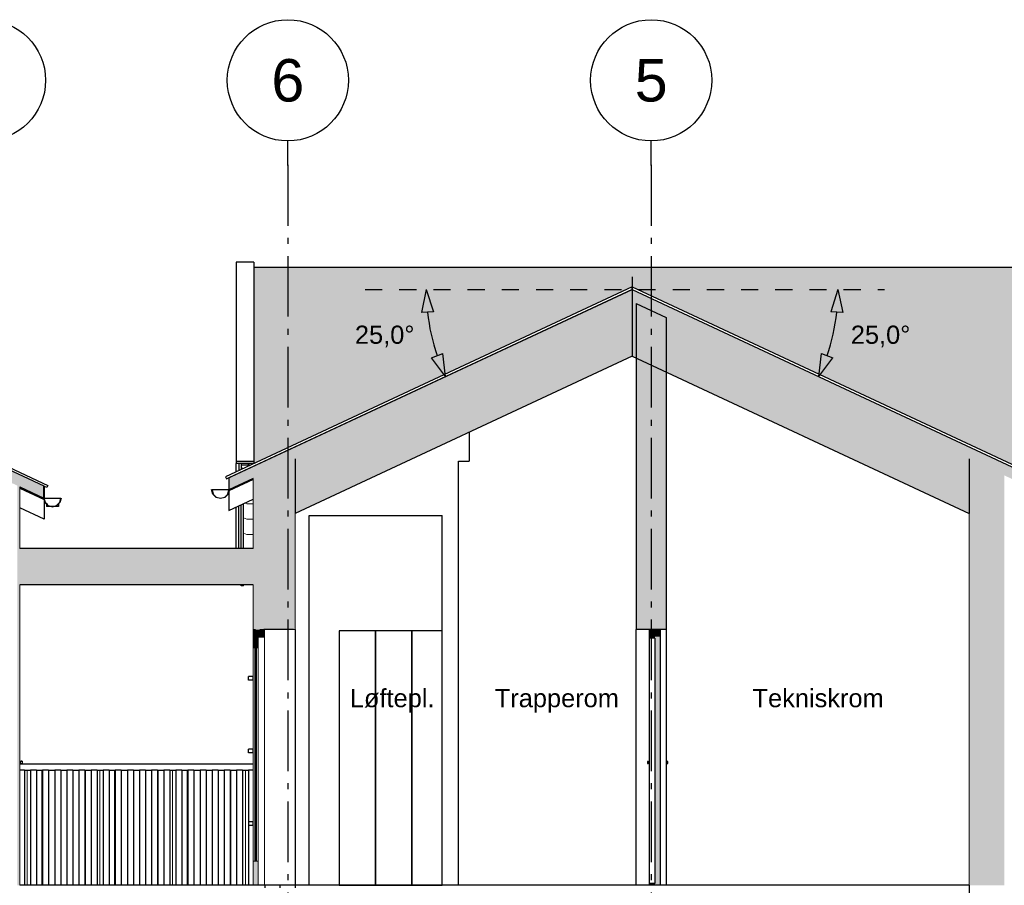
# Model space of a CAD drawing. Header units: millimetres. Extents: x 71327 to 340371, y 150071 to 223334.
# Tile 31 of 36: x 313847 to 321977, y 204534 to 211676. Entities that reach past the tile are written whole.
import ezdxf
from ezdxf.enums import TextEntityAlignment as Align

# ---------------------------------------------------------------- set-up
doc = ezdxf.new("R2010")
doc.units = ezdxf.units.MM
doc.header["$LTSCALE"] = 0.5
doc.header["$MEASUREMENT"] = 0
for name, pattern in [('Akselinje', [1500, 1000, -200, 100, -200]), ('PLINE', [0]), ('Små Stiplet', [564.444444, 282.222222, -282.222222])]:
    doc.linetypes.add(name, pattern=pattern)
for name, color, linetype in [('23-- Yttervegger (Skravur)(Nye konstruksjoner)', 7, 'Continuous'), ('23-- Yttervegger(Nye konstruksjoner)', 7, 'Continuous'), ('231- Bærende yttervegger(Nye konstruksjoner)', 7, 'Continuous'), ('24-- Innervegger (Skravur)(Nye konstruksjoner)', 7, 'Continuous'), ('24-- Innervegger(Nye konstruksjoner)', 7, 'Continuous'), ('244- Vinduer_ dører_ foldevegger(Nye konstruksjoner)', 7, 'Continuous'), ('25-- Dekker(Nye konstruksjoner)', 7, 'Continuous'), ('251- Frittbærende dekker (Skravur)(Nye konstruksjoner)', 7, 'Continuous'), ('251- Frittbærende dekker(Nye konstruksjoner)', 7, 'Continuous'), ('26-- Yttertak (Skravur)(Nye konstruksjoner)', 7, 'Continuous'), ('26-- Yttertak(Nye konstruksjoner)', 7, 'Continuous'), ('265- Gesimser_ takrenner og nedløp(Nye konstruksjoner)', 7, 'Continuous'), ('315- Utstyr for sanitærinstallasjoner(Nye konstruksjoner)', 7, 'Continuous'), ('621- Heiser(Nye konstruksjoner)', 7, 'Continuous'), ('822- Modullinjer(Nye konstruksjoner)', 7, 'Continuous'), ('838- Annen tekst(Nye konstruksjoner)', 7, 'Continuous'), ('842-M___1_50 Målsetting bygning(Nye konstruksjoner)', 7, 'Continuous')]:
    doc.layers.add(name, color=color, linetype=linetype)
for name, color, linetype, lineweight in [('234- Vinduer_ dører_ porter(Nye konstruksjoner)', 7, 'Continuous', 0), ('235- Utvendig kledning og overflate(Nye konstruksjoner)', 7, 'Continuous', 0), ('236- Innvendig kledning og overflate(Nye konstruksjoner)', 7, 'Continuous', 0), ('262- Taktekking(Nye konstruksjoner)', 7, 'Continuous', 0)]:
    doc.layers.add(name, color=color, linetype=linetype, lineweight=lineweight)
doc.styles.add('GENERATED_STYLE_1', font='arial.ttf')
doc.styles.add('GENERATED_STYLE_2', font='arial.ttf')
doc.dimstyles.new('GENERATED_STYLE__4', dxfattribs={"dimtxt": 150, "dimasz": 183.574879, "dimexe": 0.18, "dimexo": 40, "dimgap": 0, "dimtad": 1, "dimtih": 1, "dimtoh": 1, "dimdec": 0, "dimzin": 0, "dimdsep": 46, "dimtxsty": 'GENERATED_STYLE_1', "dimblk": 'ARROWHEAD_5', "dimblk1": 'ARROWHEAD_5', "dimblk2": 'ARROWHEAD_5', "dimcen": 0.09, "dimclrd": 256, "dimclre": 256, "dimclrt": 256, "dimadec": 1, "dimazin": 0, "dimtfac": 1, "dimtdec": 4, "dimtmove": 0, "dimatfit": 3, "dimfxl": 1, "dimtolj": 1, "dimtzin": 0, "dimarcsym": 0})

# ---------------------------------------------------------------- blocks, each defined once
blk = doc.blocks.new('*X200', base_point=(150667.5, 123334))
at = {"layer": '235- Utvendig kledning og overflate(Nye konstruksjoner)', "linetype": 'PLINE'}
for p, q in [((314630, 205484), (314630, 204534)), ((314630, 204534), (314630, 205484))]:
    blk.add_line(p, q, dxfattribs=at)
blk = doc.blocks.new('*X201', base_point=(150667.5, 123334))
at = {"layer": '235- Utvendig kledning og overflate(Nye konstruksjoner)', "linetype": 'PLINE'}
for p, q in [((314510, 205484), (314510, 204534)), ((314510, 204534), (314510, 205484))]:
    blk.add_line(p, q, dxfattribs=at)
blk = doc.blocks.new('*X202', base_point=(150667.5, 123334))
at = {"layer": '235- Utvendig kledning og overflate(Nye konstruksjoner)', "linetype": 'PLINE'}
for p, q in [((314390, 205484), (314390, 204534)), ((314390, 204534), (314390, 205484))]:
    blk.add_line(p, q, dxfattribs=at)
blk = doc.blocks.new('*X206', base_point=(150667.5, 123334))
at = {"layer": '235- Utvendig kledning og overflate(Nye konstruksjoner)', "linetype": 'PLINE'}
for p, q in [((314029.9, 205484), (314029.9, 204534)), ((314029.9, 204534), (314029.9, 205484))]:
    blk.add_line(p, q, dxfattribs=at)
blk = doc.blocks.new('*X207', base_point=(150667.5, 123334))
at = {"layer": '235- Utvendig kledning og overflate(Nye konstruksjoner)', "linetype": 'PLINE'}
for p, q in [((313909.8, 205484), (313909.8, 204534)), ((313909.8, 204534), (313909.8, 205484))]:
    blk.add_line(p, q, dxfattribs=at)
blk = doc.blocks.new('*X211', base_point=(150667.5, 123334))
at = {"layer": '235- Utvendig kledning og overflate(Nye konstruksjoner)', "linetype": 'PLINE'}
for p, q in [((315230.2, 205484), (315230.2, 204534)), ((315230.2, 204534), (315230.2, 205484))]:
    blk.add_line(p, q, dxfattribs=at)
blk = doc.blocks.new('*X212', base_point=(150667.5, 123334))
at = {"layer": '235- Utvendig kledning og overflate(Nye konstruksjoner)', "linetype": 'PLINE'}
for p, q in [((315110.1, 205484), (315110.1, 204534)), ((315110.1, 204534), (315110.1, 205484))]:
    blk.add_line(p, q, dxfattribs=at)
blk = doc.blocks.new('*X213', base_point=(150667.5, 123334))
at = {"layer": '235- Utvendig kledning og overflate(Nye konstruksjoner)', "linetype": 'PLINE'}
for p, q in [((314990.1, 205484), (314990.1, 204534)), ((314990.1, 204534), (314990.1, 205484))]:
    blk.add_line(p, q, dxfattribs=at)
blk = doc.blocks.new('*X216', base_point=(150667.5, 123334))
at = {"layer": '235- Utvendig kledning og overflate(Nye konstruksjoner)', "linetype": 'PLINE'}
for p, q in [((315710.3, 205484), (315710.3, 204534)), ((315710.3, 204534), (315710.3, 205484))]:
    blk.add_line(p, q, dxfattribs=at)
blk = doc.blocks.new('*X217', base_point=(150667.5, 123334))
at = {"layer": '235- Utvendig kledning og overflate(Nye konstruksjoner)', "linetype": 'PLINE'}
for p, q in [((315590.3, 205484), (315590.3, 204534)), ((315590.3, 204534), (315590.3, 205484))]:
    blk.add_line(p, q, dxfattribs=at)
blk = doc.blocks.new('Standard grid marker[7]_2', base_point=(313561.2, 210675.8))
at = {"layer": '822- Modullinjer(Nye konstruksjoner)', "linetype": 'PLINE'}
blk.add_circle((313561.2, 211175.8), 500, dxfattribs=at)
at = {"layer": '822- Modullinjer(Nye konstruksjoner)', "style": 'GENERATED_STYLE_2'}
for tag, p in [('AC_MarkerText_1_0', (313561.2, 211350.8)), ('AC_MarkerText_1_1', (313561.2, 193827))]:
    blk.add_attdef(tag, text='', height=350, rotation=360, dxfattribs=at).set_placement(p, align=Align.TOP_CENTER)
blk = doc.blocks.new('Standard grid marker[8]_2', base_point=(316061.2, 210675.8))
at = {"layer": '822- Modullinjer(Nye konstruksjoner)', "linetype": 'Akselinje'}
for q in [(316061.2, 210675.8), (316061.2, 194352)]:
    blk.add_line((316061.2, 210475.8), q, dxfattribs=at)
at = {"layer": '822- Modullinjer(Nye konstruksjoner)', "linetype": 'PLINE'}
blk.add_circle((316061.2, 211175.8), 500, dxfattribs=at)
at = {"layer": '822- Modullinjer(Nye konstruksjoner)', "linetype": 'Akselinje'}
blk.add_point((316061.2, 210475.8), dxfattribs=at)
blk.add_point((316061.2, 210475.8), dxfattribs=at)
at = {"layer": '822- Modullinjer(Nye konstruksjoner)', "style": 'GENERATED_STYLE_2'}
for tag, p in [('AC_MarkerText_1_0', (316061.2, 211350.8)), ('AC_MarkerText_1_1', (316061.2, 193827))]:
    blk.add_attdef(tag, text='', height=350, rotation=360, dxfattribs=at).set_placement(p, align=Align.TOP_CENTER)
blk = doc.blocks.new('Standard grid marker[9]_2', base_point=(319061.2, 210675.8))
at = {"layer": '822- Modullinjer(Nye konstruksjoner)', "linetype": 'Akselinje'}
for q in [(319061.2, 210675.8), (319061.2, 194352)]:
    blk.add_line((319061.2, 210475.8), q, dxfattribs=at)
at = {"layer": '822- Modullinjer(Nye konstruksjoner)', "linetype": 'PLINE'}
blk.add_circle((319061.2, 211175.8), 500, dxfattribs=at)
at = {"layer": '822- Modullinjer(Nye konstruksjoner)', "linetype": 'Akselinje'}
blk.add_point((319061.2, 210475.8), dxfattribs=at)
blk.add_point((319061.2, 210475.8), dxfattribs=at)
at = {"layer": '822- Modullinjer(Nye konstruksjoner)', "style": 'GENERATED_STYLE_2'}
for tag, p in [('AC_MarkerText_1_0', (319061.2, 211350.8)), ('AC_MarkerText_1_1', (319061.2, 193827))]:
    blk.add_attdef(tag, text='', height=350, rotation=360, dxfattribs=at).set_placement(p, align=Align.TOP_CENTER)
blk = doc.blocks.new('*D267', base_point=(150667.5, 123334))
at = {"layer": '842-M___1_50 Målsetting bygning(Nye konstruksjoner)', "linetype": 'Continuous'}
for points in [[(317203.9, 209449.1), (317164.2, 209260.1), (317264, 209265.6)], [(317363.1, 208730.8), (317340.1, 208922.6), (317247.3, 208885.4)]]:
    blk.add_hatch(color=256, dxfattribs=at).paths.add_polyline_path(points)
at = {"layer": '842-M___1_50 Målsetting bygning(Nye konstruksjoner)', "linetype": 'PLINE'}
for p, q in [((317203.9, 209449.1), (317164.2, 209260.1)), ((317203.9, 209449.1), (317264, 209265.6)), ((317264, 209265.6), (317164.2, 209260.1)), ((317247.3, 208885.4), (317340.1, 208922.6)), ((317363.1, 208730.8), (317247.3, 208885.4)), ((317363.1, 208730.8), (317340.1, 208922.6))]:
    blk.add_line(p, q, dxfattribs=at)
blk.add_arc((318903.7, 209449.1), 1699.8, 186.29229, 198.70566, dxfattribs=at)
at = {"layer": '842-M___1_50 Målsetting bygning(Nye konstruksjoner)', "insert": (316615.1, 208973.8), "char_height": 150, "attachment_point": 7, "style": 'GENERATED_STYLE_1'}
blk.add_mtext('\\A1;{\\pql;\\fArial|b0|i0|c0|p0;\\W1.000000;25,0°}', dxfattribs=at)
blk = doc.blocks.new('ARROWHEAD_5')
at = {"linetype": 'Continuous'}
blk.add_hatch(color=256, dxfattribs=at).paths.add_polyline_path([(-1, 0.2679), (0, 0), (-1, -0.2679)])
blk.add_line((0, 0), (-1, 0), dxfattribs=at)
blk = doc.blocks.new('*D268', base_point=(150667.5, 123334))
at = {"layer": '842-M___1_50 Målsetting bygning(Nye konstruksjoner)', "linetype": 'Continuous'}
for points in [[(320603.4, 209449.1), (320543.2, 209265.5), (320643, 209260.1)], [(320444.1, 208730.8), (320560, 208885.4), (320467.2, 208922.6)]]:
    blk.add_hatch(color=256, dxfattribs=at).paths.add_polyline_path(points)
at = {"layer": '842-M___1_50 Målsetting bygning(Nye konstruksjoner)', "linetype": 'PLINE'}
for p, q in [((320603.4, 209449.1), (320543.2, 209265.5)), ((320603.4, 209449.1), (320643, 209260.1)), ((320643, 209260.1), (320543.2, 209265.5)), ((320444.1, 208730.8), (320467.2, 208922.6)), ((320444.1, 208730.8), (320560, 208885.4)), ((320467.2, 208922.6), (320560, 208885.4))]:
    blk.add_line(p, q, dxfattribs=at)
blk.add_arc((318903.7, 209449.1), 1699.7, 341.29391, 353.70671, dxfattribs=at)
at = {"layer": '842-M___1_50 Målsetting bygning(Nye konstruksjoner)', "insert": (320709.5, 208973.8), "char_height": 150, "attachment_point": 7, "style": 'GENERATED_STYLE_1'}
blk.add_mtext('\\A1;{\\pql;\\fArial|b0|i0|c0|p0;\\W1.000000;25,0°}', dxfattribs=at)

msp = doc.modelspace()

# ---------------------------------------------------------------- hatches: boundary and pattern name
at = {"layer": '23-- Yttervegger (Skravur)(Nye konstruksjoner)', "linetype": 'Continuous'}
for points in [[(316060.2, 206644), (316108.2, 206644), (316108.2, 208045.5), (316060.2, 208023.2)], [(316121.2, 208051.6), (316108.2, 208045.5), (316108.2, 206644), (316121.2, 206644)], [(321686.2, 208051.6), (321686.2, 204534), (321699.2, 204534), (321699.2, 208045.6)], [(321699.2, 208045.6), (321699.2, 204534), (321747.2, 204534), (321747.2, 208023.2)], [(315862.2, 206644), (316060.2, 206644), (316060.2, 208023.2), (315862.2, 207930.8)], [(321747.2, 208023.2), (321747.2, 204534), (321945.2, 204534), (321945.2, 207930.9)], [(315775.2, 207890.3), (315775.2, 206644), (315794.2, 206644), (315794.2, 207899.1)], [(315794.2, 206644), (315830.2, 206644), (315830.2, 207915.9), (315794.2, 207899.1)], [(315830.2, 206644), (315853.2, 206644), (315853.2, 207926.6), (315830.2, 207915.9)], [(315853.2, 206644), (315862.2, 206644), (315862.2, 207930.8), (315853.2, 207926.6)], [(321945.2, 207930.9), (321945.2, 204534), (321954.2, 204534), (321954.2, 207926.7)], [(321954.2, 207926.7), (321954.2, 204534), (321977.2, 204534), (321977.2, 207915.9)], [(313847.2, 207822.6), (313828.2, 207831.5), (313828.2, 204534), (313847.2, 204534)], [(315775.2, 206644), (315775.2, 206593), (315815.2, 206593), (315815.2, 206581), (315867.2, 206581), (315867.2, 206644)], [(315775.2, 206593), (315775.2, 206493), (315815.2, 206493), (315815.2, 206593)], [(315775.2, 204534), (315815.2, 204534), (315815.2, 204734), (315775.2, 204734)]]:
    msp.add_hatch(color=256, dxfattribs=at).paths.add_polyline_path(points)
at = {"layer": '24-- Innervegger (Skravur)(Nye konstruksjoner)', "linetype": 'Continuous'}
for points in [[(319186.2, 206644), (319186.2, 209217.4), (318936.2, 209334), (318936.2, 206644)], [(319136.2, 206644), (319044.2, 206644), (319044.2, 206574), (319092.2, 206574), (319092.2, 206586), (319136.2, 206586)], [(319136.2, 204534), (319136.2, 206586), (319092.2, 206586), (319092.2, 204534)], [(319044.2, 204534), (319092.2, 204534), (319092.2, 204548), (319044.2, 204548)]]:
    msp.add_hatch(color=256, dxfattribs=at).paths.add_polyline_path(points)
at = {"layer": '251- Frittbærende dekker (Skravur)(Nye konstruksjoner)', "linetype": 'Continuous'}
msp.add_hatch(color=256, dxfattribs=at).paths.add_polyline_path([(313847.2, 207014), (315775.2, 207014), (315775.2, 207314), (313847.2, 207314)])
at = {"layer": '26-- Yttertak (Skravur)(Nye konstruksjoner)', "linetype": 'Continuous'}
for points in [[(310601.2, 209336.3), (314047.2, 207729.4), (314047.2, 207829.4), (310601.2, 209436.3)], [(315575.2, 207897), (315575.2, 207797), (318903.7, 209349.1), (318903.7, 209449.1)], [(318903.7, 209449.1), (318903.7, 209349.1), (322232.2, 207797), (322232.2, 207897)], [(318903.7, 209349.1), (316121.2, 208051.6), (316121.2, 207601.6), (318903.7, 208899.1)], [(318903.7, 208899.1), (318936.2, 208884), (318936.2, 209334), (318903.7, 209349.1)], [(319186.2, 208767.4), (321686.2, 207601.6), (321686.2, 208051.6), (319186.2, 209217.4)]]:
    msp.add_hatch(color=256, dxfattribs=at).paths.add_polyline_path(points)
at = {"layer": '262- Taktekking(Nye konstruksjoner)', "linetype": 'Continuous'}
h = msp.add_hatch(dxfattribs=at)
h.set_pattern_fill('Tak_03_0002', color=256, style=0, pattern_type=2)
h.set_pattern_definition([(90, (315675.2, 208002.43), (-300, 0), []), (337.0902, (315675.2, 208034.13), (300, 126.7855), [81.4227, -244.268]), (337.0902, (315975.2, 208034.13), (300, 126.7855), [81.4227, -244.268]), (0, (315750.2, 208002.43), (-4e-06, 126.7855), [150, -150]), (22.9098, (315900.2, 208002.43), (-300, 126.7855), [81.4227, -244.268]), (22.9098, (316200.2, 208002.43), (-300, 126.7855), [81.4227, -244.268])])
h.paths.add_polyline_path([(315781.3, 209632.6), (315781.3, 208015.2), (318903.7, 209471.2), (318903.7, 209471.2), (318903.7, 209471.2), (318903.7, 209553.3), (318903.7, 209553.3), (318903.7, 209471.2), (322053.5, 208002.4), (323090.2, 208002.4), (328247.2, 208002.4), (331846.1, 208002.4), (331846.1, 208013.8), (331741.1, 208013.8), (331741.1, 209632.6)])
h = msp.add_hatch(dxfattribs=at)
h.set_pattern_fill('Tak_03_0002', color=256, style=0, pattern_type=2)
h.set_pattern_definition([(90, (315675.2, 208002.43), (-300, 0), []), (337.09, (315675.2, 208034.13), (300, 126.79), [81.42, -244.27]), (337.09, (315975.2, 208034.13), (300, 126.79), [81.42, -244.27]), (1e-11, (315750.2, 208002.43), (-4e-06, 126.79), [150, -150]), (22.91, (315900.2, 208002.43), (-300, 126.79), [81.42, -244.27]), (22.91, (316200.2, 208002.43), (-300, 126.79), [81.42, -244.27])])
h.paths.add_polyline_path([(315778.4, 208013.8), (315676.3, 208013.8), (315676.3, 208002.5), (315754, 208002.5)])
h = msp.add_hatch(dxfattribs=at)
h.set_pattern_fill('Tak_03_0002', color=256, style=0, pattern_type=2)
h.set_pattern_definition([(90, (315675.2, 207902.45), (-300, 0.0004), []), (312.19, (315675.2, 207985.2), (300, 331), [111.68, -335.05]), (312.19, (315975.2, 207985.2), (300, 331), [111.68, -335.05]), (360, (315750.2, 207902.45), (0, 331), [150, -150]), (47.81, (315900.2, 207902.45), (-300, 331), [111.68, -335.05]), (47.81, (316200.2, 207902.45), (-300, 331), [111.68, -335.05])])
h.paths.add_polyline_path([(315676.3, 207966.2), (315754, 208002.5), (315676.3, 208002.5)])
h = msp.add_hatch(dxfattribs=at)
h.set_pattern_fill('Tak_03_0002', color=256, style=0, pattern_type=2)
h.set_pattern_definition([(90, (331847.2, 207174.2), (300, 0), []), (202.9098, (331847.2, 207205.9), (-300, 126.7855), [81.4227, -244.268]), (202.9098, (331547.2, 207205.9), (-300, 126.7855), [81.4227, -244.268]), (180, (331772.2, 207174.2), (-4e-06, 126.7855), [150, -150]), (157.0902, (331622.2, 207174.2), (300, 126.7855), [81.4227, -244.268]), (157.0902, (331322.2, 207174.2), (300, 126.7855), [81.4227, -244.268])])
h.paths.add_polyline_path([(315696.3, 207682.1), (315696.3, 207314), (315775.2, 207314), (315775.2, 207718.9)])

# ---------------------------------------------------------------- linework, layer by layer
at = {"layer": '23-- Yttervegger(Nye konstruksjoner)', "linetype": 'PLINE', "flags": 128}
msp.add_lwpolyline([(316108.2, 206644), (316060.2, 206644), (315867.2, 206644), (315862.2, 206644)], dxfattribs=at)
at = {"layer": '231- Bærende yttervegger(Nye konstruksjoner)', "linetype": 'PLINE'}
for p, q in [((315775.2, 205534), (313847.2, 205534)), ((313886.2, 205484), (313847.2, 205484)), ((313886.2, 205484), (313936.2, 205484)), ((313886.2, 205484), (313886.2, 204534)), ((313986.2, 205484), (313936.2, 205484)), ((313936.2, 205484), (313936.2, 204534)), ((313986.2, 205484), (314036.2, 205484)), ((313986.2, 205484), (313986.2, 204534)), ((314086.2, 205484), (314036.2, 205484)), ((314036.2, 205484), (314036.2, 204534)), ((314086.2, 205484), (314136.2, 205484)), ((314086.2, 205484), (314086.2, 204534)), ((314186.2, 205484), (314136.2, 205484)), ((314136.2, 205484), (314136.2, 204534)), ((314186.2, 205484), (314236.2, 205484)), ((314186.2, 205484), (314186.2, 204534)), ((314286.2, 205484), (314236.2, 205484)), ((314236.2, 205484), (314236.2, 204534)), ((314286.2, 205484), (314336.2, 205484)), ((314286.2, 205484), (314286.2, 204534)), ((314386.2, 205484), (314336.2, 205484)), ((314336.2, 205484), (314336.2, 204534)), ((314386.2, 205484), (314436.2, 205484)), ((314386.2, 205484), (314386.2, 204534)), ((314486.2, 205484), (314436.2, 205484)), ((314436.2, 205484), (314436.2, 204534)), ((314486.2, 205484), (314536.2, 205484)), ((314486.2, 205484), (314486.2, 204534)), ((314586.2, 205484), (314536.2, 205484)), ((314536.2, 205484), (314536.2, 204534)), ((314586.2, 205484), (314636.2, 205484)), ((314586.2, 205484), (314586.2, 204534)), ((314686.2, 205484), (314636.2, 205484)), ((314636.2, 205484), (314636.2, 204534)), ((314686.2, 205484), (314736.2, 205484)), ((314686.2, 205484), (314686.2, 204534)), ((314786.2, 205484), (314736.2, 205484)), ((314736.2, 205484), (314736.2, 204534)), ((314786.2, 205484), (314836.2, 205484)), ((314786.2, 205484), (314786.2, 204534)), ((314886.2, 205484), (314836.2, 205484)), ((314836.2, 205484), (314836.2, 204534)), ((314886.2, 205484), (314936.2, 205484)), ((314886.2, 205484), (314886.2, 204534)), ((314986.2, 205484), (314936.2, 205484)), ((314936.2, 205484), (314936.2, 204534)), ((314986.2, 205484), (315036.2, 205484)), ((314986.2, 205484), (314986.2, 204534)), ((315086.2, 205484), (315036.2, 205484)), ((315036.2, 205484), (315036.2, 204534)), ((315086.2, 205484), (315136.2, 205484)), ((315086.2, 205484), (315086.2, 204534)), ((315186.2, 205484), (315136.2, 205484)), ((315136.2, 205484), (315136.2, 204534)), ((315186.2, 205484), (315236.2, 205484)), ((315186.2, 205484), (315186.2, 204534)), ((315286.2, 205484), (315236.2, 205484)), ((315236.2, 205484), (315236.2, 204534)), ((315286.2, 205484), (315336.2, 205484)), ((315286.2, 205484), (315286.2, 204534)), ((315386.2, 205484), (315336.2, 205484)), ((315336.2, 205484), (315336.2, 204534)), ((315386.2, 205484), (315436.2, 205484)), ((315386.2, 205484), (315386.2, 204534)), ((315486.2, 205484), (315436.2, 205484)), ((315436.2, 205484), (315436.2, 204534)), ((315486.2, 205484), (315536.2, 205484)), ((315486.2, 205484), (315486.2, 204534)), ((315586.2, 205484), (315536.2, 205484)), ((315536.2, 205484), (315536.2, 204534)), ((315586.2, 205484), (315636.2, 205484)), ((315586.2, 205484), (315586.2, 204534)), ((315686.2, 205484), (315636.2, 205484)), ((315636.2, 205484), (315636.2, 204534)), ((315686.2, 205484), (315736.2, 205484)), ((315686.2, 205484), (315686.2, 204534)), ((315775.2, 205484), (315736.2, 205484)), ((315736.2, 205484), (315736.2, 204534))]:
    msp.add_line(p, q, dxfattribs=at)
at = {"layer": '234- Vinduer_ dører_ porter(Nye konstruksjoner)', "linetype": 'PLINE'}
for p, q in [((315815.2, 206593), (315775.2, 206593)), ((315867.2, 206581), (315815.2, 206581)), ((315867.2, 206644), (315867.2, 206581)), ((315867.2, 204534), (315867.2, 206581)), ((315775.2, 206493), (315775.2, 204734)), ((315815.2, 206493), (315775.2, 206493)), ((315815.2, 206493), (315815.2, 204734)), ((315775.2, 204734), (315775.2, 204534)), ((315815.2, 204734), (315775.2, 204734)), ((315815.2, 204734), (315815.2, 204534))]:
    msp.add_line(p, q, dxfattribs=at)
at = {"layer": '234- Vinduer_ dører_ porter(Nye konstruksjoner)', "linetype": 'PLINE', "flags": 128}
for points in [[(315775.2, 206644), (315775.2, 206593), (315775.2, 206493)], [(315815.2, 206593), (315815.2, 206581), (315815.2, 206493)]]:
    msp.add_lwpolyline(points, dxfattribs=at)
at = {"layer": '235- Utvendig kledning og overflate(Nye konstruksjoner)', "linetype": 'PLINE'}
for p, q in [((315775.2, 207890.3), (315775.2, 207314)), ((313847.2, 207822.6), (313847.2, 207314)), ((313847.2, 207014), (313847.2, 204534)), ((315775.2, 207014), (315775.2, 206644)), ((315794.2, 206644), (315775.2, 206644))]:
    msp.add_line(p, q, dxfattribs=at)
at = {"layer": '235- Utvendig kledning og overflate(Nye konstruksjoner)', "linetype": 'PLINE', "flags": 128}
msp.add_lwpolyline([(315862.2, 206644), (315853.2, 206644), (315830.2, 206644)], dxfattribs=at)
at = {"layer": '236- Innvendig kledning og overflate(Nye konstruksjoner)', "linetype": 'PLINE'}
for p, q in [((316121.2, 208051.6), (316121.2, 208051.6)), ((316121.2, 208051.6), (316121.2, 206644)), ((321686.2, 208051.6), (321686.2, 204534)), ((321686.2, 208051.6), (321686.2, 208051.6)), ((316121.2, 206644), (316108.2, 206644)), ((321686.2, 204534), (321686.2, 204534))]:
    msp.add_line(p, q, dxfattribs=at)
at = {"layer": '24-- Innervegger(Nye konstruksjoner)', "linetype": 'PLINE'}
for p, q in [((318903.7, 209553.3), (318903.7, 209449.1)), ((318903.7, 209553.3), (318903.7, 209449.1)), ((318936.2, 209334), (318936.2, 206644)), ((318936.2, 209334), (319186.2, 209217.4)), ((319186.2, 209217.4), (319186.2, 206644)), ((317558.7, 208271.9), (317558.7, 208034)), ((317471.2, 208034), (317558.7, 208034)), ((317471.2, 204534), (317471.2, 208034)), ((315996.2, 204534), (315996.2, 204514))]:
    msp.add_line(p, q, dxfattribs=at)
at = {"layer": '24-- Innervegger(Nye konstruksjoner)', "linetype": 'PLINE', "flags": 128}
msp.add_lwpolyline([(319186.2, 206644), (319136.2, 206644), (319044.2, 206644), (318936.2, 206644)], dxfattribs=at)
at = {"layer": '244- Vinduer_ dører_ foldevegger(Nye konstruksjoner)', "linetype": 'PLINE'}
for p, q in [((316121.2, 206644), (316121.2, 204534)), ((318936.2, 204534), (318936.2, 206644)), ((319044.2, 206644), (319044.2, 206574)), ((319044.2, 206574), (319044.2, 205555)), ((319092.2, 206574), (319044.2, 206574)), ((319092.2, 206574), (319092.2, 204548)), ((319186.2, 206644), (319186.2, 205555.2)), ((315789.2, 206493), (315789.2, 204734)), ((315801.2, 204734), (315801.2, 206493)), ((313847.2, 205558), (313861.2, 205558)), ((313847.6, 205555.2), (313847.2, 205555.2)), ((313847.2, 205555), (313851.3, 205555)), ((313847.2, 205541), (313851.3, 205541)), ((313847.2, 205540.8), (313847.6, 205540.7)), ((313847.2, 205538), (313861.2, 205538)), ((313854.4, 205556), (313847.6, 205555.2)), ((313847.6, 205540.7), (313854.4, 205540)), ((313854.3, 205555.2), (313851.3, 205555)), ((313851.3, 205555), (313851.3, 205541)), ((313851.3, 205541), (313854.3, 205540.7)), ((313861.2, 205556), (313854.3, 205555.2)), ((313854.3, 205540.7), (313861.2, 205540)), ((313858.9, 205556.8), (313854.4, 205556)), ((313854.4, 205540), (313858.9, 205539.2)), ((313861.2, 205557.6), (313858.9, 205556.8)), ((313858.9, 205539.2), (313861.2, 205538.4)), ((313861.2, 205558), (313861.2, 205557.6)), ((313865.9, 205556.8), (313861.2, 205556)), ((313861.2, 205540), (313865.9, 205539.2)), ((313861.2, 205538.4), (313861.2, 205538)), ((313868.2, 205557.6), (313865.9, 205556.8)), ((313865.9, 205539.2), (313868.2, 205538.4)), ((313868.2, 205558), (313868.2, 205557.6)), ((313868.2, 205557.6), (313868.2, 205538.4)), ((313868.2, 205538.4), (313868.2, 205538)), ((319029.7, 205555.9), (319035.1, 205555.2)), ((319029.7, 205555.9), (319029.7, 205540.1)), ((319035.1, 205540.7), (319029.7, 205540.1)), ((319035.1, 205555.2), (319036.9, 205555.1)), ((319036.9, 205540.9), (319035.1, 205540.7)), ((319036.9, 205555.8), (319041.8, 205555.2)), ((319036.9, 205540.2), (319036.9, 205555.8)), ((319041.8, 205540.7), (319036.9, 205540.2)), ((319041.8, 205555.2), (319044.7, 205555)), ((319044.7, 205541), (319041.8, 205540.7)), ((319044.2, 205541), (319044.2, 204548)), ((319044.7, 205555), (319044.7, 205541)), ((319186.6, 205555.2), (319183.7, 205555)), ((319183.7, 205555), (319183.7, 205541)), ((319183.7, 205541), (319186.6, 205540.7)), ((319186.2, 205540.8), (319186.2, 204534)), ((319191.5, 205555.8), (319186.6, 205555.2)), ((319186.6, 205540.7), (319191.5, 205540.2)), ((319191.5, 205555.8), (319191.5, 205540.2)), ((319193.3, 205555.2), (319191.5, 205555.1)), ((319191.5, 205540.9), (319193.3, 205540.7)), ((319198.7, 205555.9), (319193.3, 205555.2)), ((319193.3, 205540.7), (319198.7, 205540.1)), ((319198.7, 205540.1), (319198.7, 205555.9)), ((319044.2, 204548), (319044.2, 204534)), ((319092.2, 204548), (319044.2, 204548)), ((316121.2, 204534), (315871.2, 204534))]:
    msp.add_line(p, q, dxfattribs=at)
at = {"layer": '244- Vinduer_ dører_ foldevegger(Nye konstruksjoner)', "linetype": 'PLINE', "flags": 128}
for points in [[(319136.2, 206644), (319136.2, 206586), (319136.2, 204534)], [(319036.9, 205555.8), (319035.1, 205555.8), (319029.7, 205555.9)], [(319029.7, 205540.1), (319031.3, 205540.1), (319036.9, 205540.2)], [(319198.7, 205555.9), (319193.3, 205555.8), (319191.5, 205555.8)], [(319191.5, 205540.2), (319197.1, 205540.1), (319198.7, 205540.1)]]:
    msp.add_lwpolyline(points, dxfattribs=at)
at = {"layer": '25-- Dekker(Nye konstruksjoner)', "linetype": 'PLINE'}
for p, q in [((315871.2, 204534), (315871.2, 204514)), ((321686.2, 204534), (321686.2, 203934))]:
    msp.add_line(p, q, dxfattribs=at)
at = {"layer": '25-- Dekker(Nye konstruksjoner)', "linetype": 'PLINE', "flags": 128}
msp.add_lwpolyline([(315871.2, 204534), (315815.2, 204534), (315775.2, 204534), (313847.2, 204534)], dxfattribs=at)
at = {"layer": '251- Frittbærende dekker(Nye konstruksjoner)', "linetype": 'PLINE'}
for p, q in [((315775.2, 207314), (313847.2, 207314)), ((315775.2, 207014), (313847.2, 207014)), ((316121.2, 204534), (316121.2, 204514)), ((321686.2, 204534), (321686.2, 204234))]:
    msp.add_line(p, q, dxfattribs=at)
at = {"layer": '251- Frittbærende dekker(Nye konstruksjoner)', "linetype": 'PLINE', "flags": 128}
msp.add_lwpolyline([(321686.2, 204534), (319136.2, 204534), (319092.2, 204534), (319044.2, 204534), (316121.2, 204534)], dxfattribs=at)
at = {"layer": '26-- Yttertak(Nye konstruksjoner)', "linetype": 'PLINE'}
for p, q in [((331741.1, 209632.6), (315781.3, 209632.6)), ((310601.2, 209436.3), (314047.2, 207829.4)), ((318903.7, 209449.1), (315575.2, 207897)), ((318903.7, 209449.1), (318903.7, 209349.1)), ((318903.7, 209449.1), (318903.7, 209349.1)), ((318903.7, 209449.1), (322232.2, 207897)), ((318903.7, 209349.1), (318903.7, 208899.1)), ((318903.7, 209349.1), (318903.7, 208899.1)), ((318903.7, 208899.1), (316121.2, 207601.6)), ((318903.7, 208899.1), (321686.2, 207601.6)), ((316121.2, 208051.6), (316121.2, 207601.6)), ((321686.2, 208051.6), (321686.2, 207601.6)), ((315676.3, 208002.5), (315754, 208002.5)), ((315575.2, 207897), (315575.2, 207797)), ((315775.2, 207890.3), (315575.2, 207797)), ((313847.2, 207822.6), (314047.2, 207729.4)), ((314047.2, 207829.4), (314047.2, 207729.4)), ((314047.2, 207729.4), (314047.2, 207826.5))]:
    msp.add_line(p, q, dxfattribs=at)
at = {"layer": '265- Gesimser_ takrenner og nedløp(Nye konstruksjoner)', "linetype": 'PLINE'}
for p, q in [((315633.3, 209675.8), (315633.3, 208032)), ((315781.3, 209675.8), (315633.3, 209675.8)), ((315781.3, 209675.8), (315781.3, 208032)), ((310601.4, 209455.4), (314078.7, 207833.9)), ((318903.7, 209471.2), (315545.9, 207905.4)), ((315554.4, 207887.3), (318903.7, 209449.1)), ((318903.7, 209471.2), (322274.9, 207899.2)), ((318903.7, 209449.1), (318903.7, 209471.2)), ((318903.7, 209449.1), (318903.7, 209471.2)), ((315633.3, 208032), (315633.3, 208013.8)), ((315781.3, 208032), (315633.3, 208032)), ((315633.3, 207946.2), (315633.3, 208013.8)), ((315778.4, 208013.8), (315633.3, 208013.8)), ((315656.3, 208013.8), (315656.3, 207956.9)), ((315676.3, 208013.8), (315676.3, 207966.2)), ((315781.3, 208032), (315781.3, 208015.2)), ((315545.9, 207905.4), (315554.4, 207887.3)), ((315775.2, 207882.2), (315575.2, 207788.9)), ((313847.2, 207811.6), (314049.4, 207717.4)), ((314070.2, 207815.8), (314047.2, 207826.5)), ((314049.4, 207825.5), (314049.4, 207729.4)), ((314078.7, 207833.9), (314070.2, 207815.8)), ((315441.1, 207762), (315431.2, 207799)), ((315505.2, 207797), (315435.2, 207797)), ((315435.2, 207797), (315444.6, 207762)), ((315575.2, 207797), (315505.2, 207797)), ((315565.9, 207762), (315575.2, 207797)), ((315579.2, 207798.9), (315569.3, 207762)), ((315575.2, 207797), (315575.2, 207788.9)), ((314043.2, 207731.2), (314053.1, 207694.4)), ((314056.6, 207694.4), (314047.2, 207729.4)), ((314047.2, 207729.4), (314117.2, 207729.4)), ((314047.2, 207729.4), (314056.6, 207694.4)), ((314049.4, 207729.4), (314049.4, 207721.3)), ((314049.4, 207721.3), (314049.4, 207717.4)), ((314049.4, 207717.4), (314049.4, 207554.1)), ((314117.2, 207729.4), (314187.2, 207729.4)), ((314187.2, 207729.4), (314177.8, 207694.4)), ((314177.8, 207694.4), (314187.2, 207729.4)), ((314181.3, 207694.4), (314191.2, 207731.4)), ((315468.2, 207734.9), (315441.1, 207762)), ((315444.6, 207762), (315470.2, 207736.4)), ((315505.2, 207725), (315468.2, 207734.9)), ((315470.2, 207736.4), (315505.2, 207727)), ((315505.2, 207727), (315540.2, 207736.4)), ((315542.2, 207734.9), (315505.2, 207725)), ((315540.2, 207736.4), (315565.9, 207762)), ((315569.3, 207762), (315542.2, 207734.9)), ((315575.2, 207788.9), (315575.2, 207625.6)), ((315575.2, 207625.6), (315775.2, 207718.9)), ((314049.4, 207554.1), (313847.2, 207648.3)), ((314053.1, 207694.4), (314080.2, 207667.3)), ((314067.2, 207683.8), (314056.6, 207694.4)), ((314056.6, 207694.4), (314082.2, 207668.8)), ((314067.2, 207683.8), (314067.2, 207659.4)), ((314073.9, 207677.1), (314067.2, 207683.8)), ((314067.2, 207683.8), (314073.9, 207677.1)), ((314073.9, 207659.4), (314067.2, 207659.4)), ((314073.9, 207677.1), (314082.2, 207668.8)), ((314092.2, 207659.4), (314073.9, 207659.4)), ((314080.2, 207667.3), (314117.2, 207657.4)), ((314082.2, 207668.8), (314082.2, 207668.8)), ((314082.2, 207668.8), (314117.2, 207659.4)), ((314117.2, 207659.4), (314092.2, 207659.4)), ((314117.2, 207659.4), (314152.2, 207668.8)), ((314117.2, 207657.4), (314154.2, 207667.3)), ((314142.2, 207659.4), (314117.2, 207659.4)), ((314117.2, 207659.4), (314117.2, 207659.4)), ((314117.2, 207657.4), (314117.2, 207657.4)), ((314117.2, 207657.4), (314117.2, 207657.4)), ((314117.2, 207657.4), (314117.2, 207657.4)), ((314117.2, 207657.4), (314117.2, 207657.4)), ((314117.2, 207657.4), (314117.2, 207657.4)), ((314117.2, 207657.4), (314117.2, 207657.4)), ((314117.2, 207657.4), (314117.2, 207657.4)), ((314117.2, 207657.4), (314117.2, 207657.4)), ((314117.2, 207657.4), (314117.2, 207657.4)), ((314117.2, 207657.4), (314117.2, 207657.4)), ((314160.5, 207659.4), (314142.2, 207659.4)), ((314152.2, 207668.8), (314177.8, 207694.4)), ((314152.2, 207668.8), (314160.5, 207677.1)), ((314152.2, 207668.8), (314152.2, 207668.8)), ((314154.2, 207667.3), (314181.3, 207694.4)), ((314154.2, 207667.3), (314154.2, 207667.3)), ((314154.2, 207667.3), (314154.2, 207667.3)), ((314154.2, 207667.3), (314154.2, 207667.3)), ((314154.2, 207667.3), (314154.2, 207667.3)), ((314154.2, 207667.3), (314154.2, 207667.3)), ((314154.2, 207667.3), (314154.2, 207667.3)), ((314154.2, 207667.3), (314154.2, 207667.3)), ((314154.2, 207667.3), (314154.2, 207667.3)), ((314154.2, 207667.3), (314154.2, 207667.3)), ((314154.2, 207667.3), (314154.2, 207667.3)), ((314160.5, 207677.1), (314167.2, 207683.8)), ((314167.2, 207659.4), (314160.5, 207659.4)), ((314177.8, 207694.4), (314167.2, 207683.8)), ((314167.2, 207683.8), (314167.2, 207659.4)), ((315633.3, 207314), (315633.3, 207652.7)), ((315656.3, 207314), (315656.3, 207663.4)), ((315676.3, 207314), (315676.3, 207672.7)), ((315696.3, 207314), (315696.3, 207682.1)), ((315676.3, 207006), (315676.3, 207014)), ((315696.3, 207006), (315676.3, 207006)), ((315696.3, 207006), (315696.3, 207014)), ((315775, 206257.8), (315735.2, 206257.8)), ((315735.2, 206227.8), (315735.2, 206257.8)), ((315775.2, 206257.8), (315775, 206257.8)), ((315775, 206227.8), (315775, 206257.8)), ((315775, 206227.8), (315735.2, 206227.8)), ((315775.2, 206227.8), (315775, 206227.8)), ((315775, 205657.8), (315735.2, 205657.8)), ((315735.2, 205627.8), (315735.2, 205657.8)), ((315775, 205627.8), (315735.2, 205627.8)), ((315775.2, 205657.8), (315775, 205657.8)), ((315775, 205627.8), (315775, 205657.8)), ((315775.2, 205627.8), (315775, 205627.8)), ((315775, 205057.8), (315736.2, 205057.8)), ((315775, 205027.8), (315736.2, 205027.8)), ((315775.2, 205057.8), (315775, 205057.8)), ((315775, 205027.8), (315775, 205057.8)), ((315775.2, 205027.8), (315775, 205027.8))]:
    msp.add_line(p, q, dxfattribs=at)
at = {"layer": '315- Utstyr for sanitærinstallasjoner(Nye konstruksjoner)', "linetype": 'Små Stiplet'}
msp.add_line((316699.2, 209449.1), (320987.7, 209449.1), dxfattribs=at)
at = {"layer": '315- Utstyr for sanitærinstallasjoner(Nye konstruksjoner)', "linetype": 'PLINE'}
for p, q in [((316786.2, 206634), (316486.3, 206634)), ((316486.3, 206634), (316486.3, 204534)), ((316786.2, 204534), (316786.2, 206634)), ((317086.1, 206634), (316786.2, 206634)), ((316786.2, 206634), (316786.2, 204534)), ((317336.1, 206634), (317086.1, 206634)), ((317086.1, 206634), (317086.1, 204534)), ((317086.1, 204534), (317086.1, 206634)), ((317336.1, 204534), (317336.1, 206634)), ((316486.3, 204534), (316786.2, 204534)), ((316786.2, 204534), (317086.1, 204534)), ((317086.1, 204534), (317336.1, 204534))]:
    msp.add_line(p, q, dxfattribs=at)
at = {"layer": '621- Heiser(Nye konstruksjoner)', "linetype": 'PLINE'}
for p, q in [((316236.3, 207584), (317336.1, 207584)), ((316236.3, 207534), (316236.3, 207584)), ((317336.1, 207534), (317336.1, 207584)), ((316236.3, 204534), (316236.3, 207534)), ((317336.1, 204534), (317336.1, 207534))]:
    msp.add_line(p, q, dxfattribs=at)

# ---------------------------------------------------------------- block references
at = {"layer": '231- Bærende yttervegger(Nye konstruksjoner)'}
for name in ['*X207', '*X206', '*X202', '*X201', '*X200', '*X213', '*X212', '*X211', '*X217', '*X216']:
    msp.add_blockref(name, (150667.5, 123334), dxfattribs=at)
at = {"layer": '822- Modullinjer(Nye konstruksjoner)', "linetype": 'PLINE'}
msp.add_blockref('Standard grid marker[7]_2', (313561.2, 210675.8), dxfattribs=at)
ref = msp.add_blockref('Standard grid marker[8]_2', (316061.2, 210675.8), dxfattribs=at)
ref.add_attrib('AC_MarkerText_1', '6', dxfattribs={"color": 7, "height": 350, "rotation": 360, "style": 'GENERATED_STYLE_2'}).set_placement((316061.2, 211350.8), align=Align.TOP_CENTER)
ref = msp.add_blockref('Standard grid marker[9]_2', (319061.2, 210675.8), dxfattribs=at)
ref.add_attrib('AC_MarkerText_1', '5', dxfattribs={"color": 7, "height": 350, "rotation": 360, "style": 'GENERATED_STYLE_2'}).set_placement((319061.2, 211350.8), align=Align.TOP_CENTER)

# ---------------------------------------------------------------- texts
at = {"layer": '838- Annen tekst(Nye konstruksjoner)', "linetype": 'Continuous', "char_height": 150, "attachment_point": 1, "style": 'GENERATED_STYLE_1'}
for s, insert in [('\\A1;{\\pql;\\fArial|b0|i0|c0|p0;\\W1.000000;Løftepl.}', (316573.3, 206153.3)), ('\\A1;{\\pql;\\fArial|b0|i0|c0|p0;\\W1.000000;Trapperom}', (317769.8, 206153.3)), ('\\A1;{\\pql;\\fArial|b0|i0|c0|p0;\\W1.000000;T\\fArial|b0|i0|c0|p0;\\W1.000000;eknisk\\fArial|b0|i0|c0|p0;\\W1.000000;rom}', (319898.1, 206153.3))]:
    msp.add_mtext(s, dxfattribs=dict(at, insert=insert))

# ---------------------------------------------------------------- dimensions: what is measured, and where the dimension line sits
at = {"layer": '842-M___1_50 Målsetting bygning(Nye konstruksjoner)', "linetype": 'Continuous'}
for base, p1, p2, picture, middle in [((317244.2, 209081.2), (318036.4, 209044.7), (318080.8, 209449.1), '*D267', (316849.2, 209048.8)), ((320563.1, 209081.2), (322266.5, 207881.1), (320987.7, 209449.1), '*D268', (320943.6, 209048.8))]:
    dim = msp.add_angular_dim_3p(base=base, center=(318903.7, 209449.1), p1=p1, p2=p2, dimstyle='GENERATED_STYLE__4', dxfattribs=at)
    dim.commit()
    dim.dimension.update_dxf_attribs({"geometry": picture, "text_midpoint": middle, "dimtype": 165})

doc.saveas('drawing.dxf')
